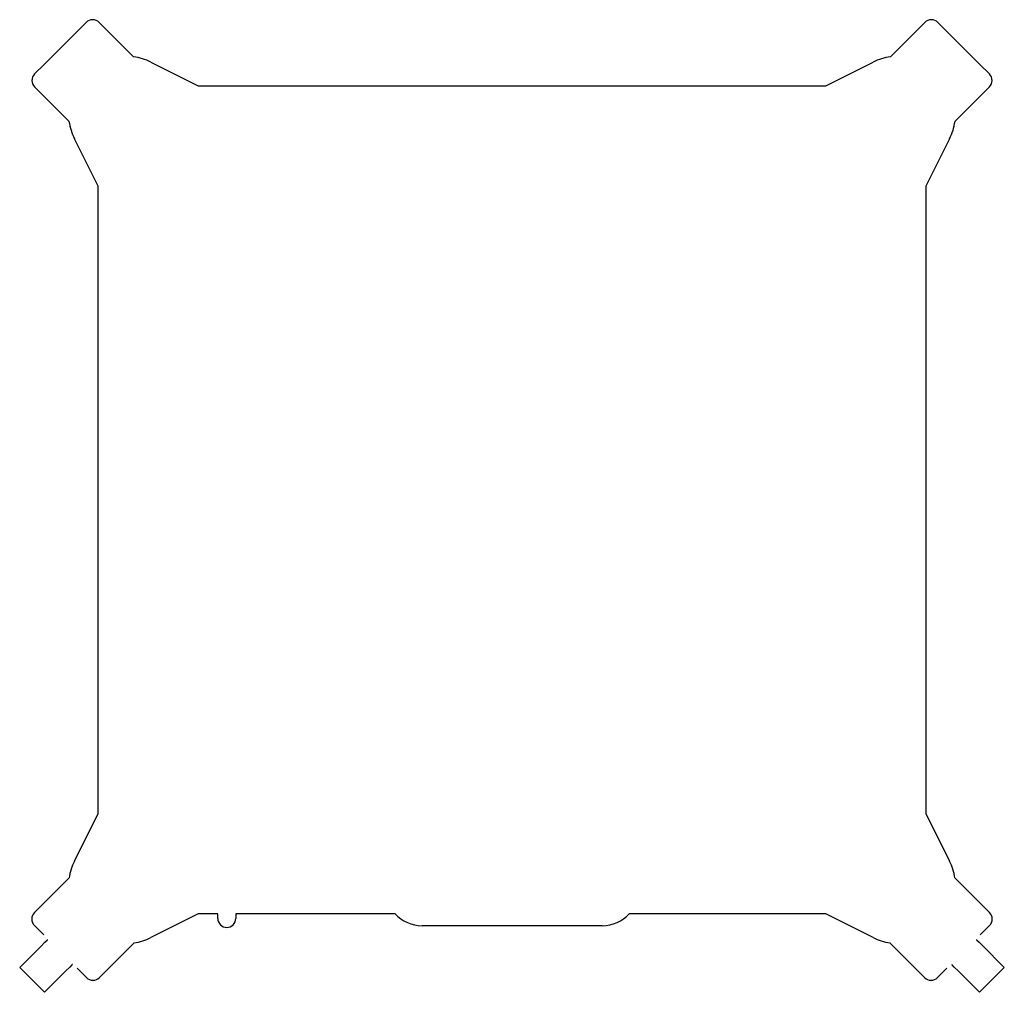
# Model space of a CAD drawing. Header units: millimetres. Extents: x -264 to 271, y -263 to 265.
import ezdxf

# ---------------------------------------------------------------- set-up
doc = ezdxf.new("R2010")
doc.units = ezdxf.units.MM

msp = doc.modelspace()

# ---------------------------------------------------------------- linework, layer by layer
at = {"color": 7, "linetype": 'Continuous'}
for p, q in [((-232.57, 258.61), (-227.62, 263.56)), ((-220.55, 263.56), (-201.88, 244.89)), ((209.57, 244.89), (228.23, 263.56)), ((235.3, 263.56), (240.25, 258.61)), ((-192.43, 241.95), (-166.66, 229.1)), ((174.35, 229.1), (200.12, 241.95)), ((-255.62, 235.56), (-250.67, 240.51)), ((258.36, 240.51), (263.31, 235.56)), ((-236.95, 209.82), (-255.62, 228.49)), ((-166.66, 229.1), (174.35, 229.1)), ((263.31, 228.49), (244.64, 209.82)), ((-221.16, 174.6), (-234.01, 200.37)), ((241.69, 200.37), (228.84, 174.6)), ((-221.16, -166.4), (-221.16, 174.6)), ((228.84, 174.6), (228.84, -166.4)), ((-234.01, -192.18), (-221.16, -166.4)), ((228.84, -166.4), (241.69, -192.18)), ((-255.76, -220.15), (-236.9, -201.29)), ((244.59, -201.29), (263.45, -220.15)), ((-166.66, -220.9), (-192.43, -233.75)), ((-156.06, -220.9), (-166.66, -220.9)), ((-156.06, -223.33), (-156.06, -220.9)), ((-59.68, -220.9), (-146.26, -220.9)), ((-146.26, -220.9), (-146.26, -223.33)), ((174.35, -220.9), (67.56, -220.9)), ((200.12, -233.75), (174.35, -220.9)), ((-250.67, -232.31), (-255.76, -227.22)), ((52.94, -227.3), (-45.06, -227.3)), ((263.45, -227.22), (258.36, -232.31)), ((-250, -236.31), (-248.58, -234.89)), ((-248.58, -234.89), (-248.57, -234.88)), ((256.26, -234.88), (256.27, -234.89)), ((256.27, -234.89), (257.69, -236.31)), ((-263.16, -249.47), (-252.16, -238.47)), ((-252.16, -238.47), (-250, -236.31)), ((-201.55, -236.65), (-220.41, -255.51)), ((228.09, -255.51), (209.23, -236.65)), ((257.69, -236.31), (259.85, -238.47)), ((259.85, -238.47), (270.84, -249.47)), ((-263.74, -250.05), (-263.16, -249.47)), ((-250.31, -263.49), (-263.74, -250.05)), ((-236.57, -249.75), (-238.72, -251.9)), ((-235.15, -248.33), (-236.57, -249.75)), ((-235.13, -248.31), (-235.15, -248.33)), ((-227.48, -255.51), (-232.57, -250.41)), ((240.25, -250.41), (235.16, -255.51)), ((242.83, -248.33), (242.82, -248.31)), ((244.25, -249.75), (242.83, -248.33)), ((246.41, -251.9), (244.25, -249.75)), ((271.43, -250.05), (257.99, -263.49)), ((270.84, -249.47), (271.43, -250.05)), ((-238.72, -251.9), (-249.72, -262.9)), ((257.41, -262.9), (246.41, -251.9)), ((-249.72, -262.9), (-250.31, -263.49)), ((257.99, -263.49), (257.41, -262.9))]:
    msp.add_line(p, q, dxfattribs=at)
for p, q in [((-232.57, 258.61), (-250.67, 240.51)), ((240.25, 258.61), (258.36, 240.51))]:
    msp.add_line(p, q)
for centre, radius, start, end in [((-224.08, 260.03), 5, 45, 135), ((231.77, 260.03), 5, 45, 135), ((-206.26, 214.2), 31, 63.5, 81.8699), ((213.95, 214.2), 31, 98.1301, 116.5), ((-252.08, 232.02), 5, 135, 225), ((259.77, 232.02), 5, 315, 45), ((-206.26, 214.2), 31, 188.1301, 206.5), ((213.95, 214.2), 31, 333.5, 351.8699), ((-206.26, -206.01), 31, 153.5, 171.2493), ((213.95, -206.01), 31, 8.7507, 26.5), ((-252.22, -223.69), 5, 135, 225), ((-151.16, -223.33), 4.9, 180, 0), ((-45.06, -207.4), 19.9, 222.7181, 270), ((52.94, -207.4), 19.9, 270, 317.2819), ((259.91, -223.69), 5, 315, 45), ((-206.26, -206.01), 31, 278.7507, 296.5), ((213.95, -206.01), 31, 243.5, 261.2493), ((-223.94, -251.97), 5, 225, 315), ((231.63, -251.97), 5, 225, 315)]:
    msp.add_arc(centre, radius, start, end, dxfattribs=at)

doc.saveas('drawing.dxf')
